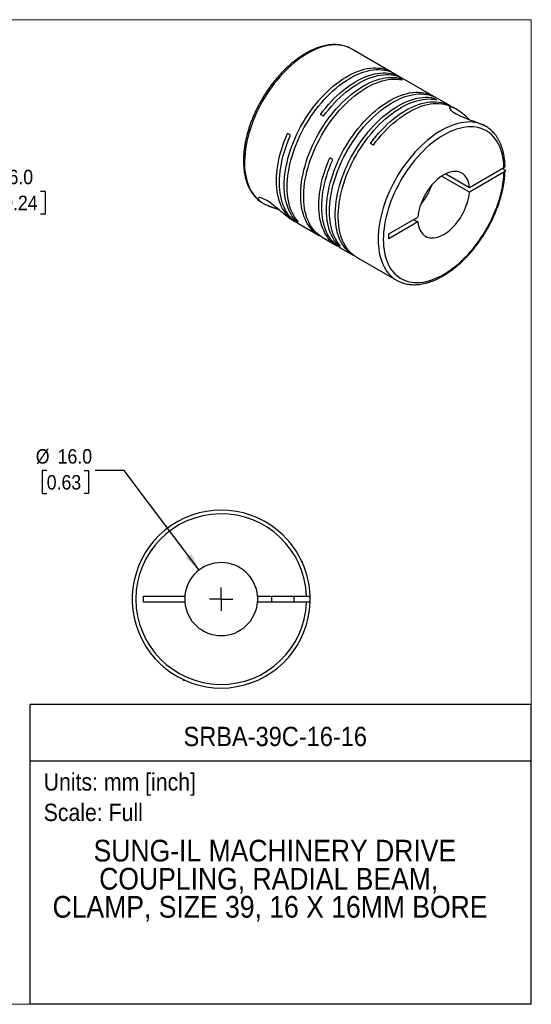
# Model space of a CAD drawing. Header units: millimetres. Extents: x 0 to 279, y 0 to 216.
# Tile 2 of 2: x 167 to 279, y 0 to 216. Entities that reach past the tile are written whole.
import ezdxf
from ezdxf.enums import TextEntityAlignment as Align

# ---------------------------------------------------------------- set-up
doc = ezdxf.new("R2010")
doc.units = ezdxf.units.MM
doc.linetypes.add('SLD-Solid', pattern=[0])
doc.layers.add('SLD-0', color=7, linetype='SLD-Solid', lineweight=25)
doc.layers.add('TEXT', color=140, linetype='SLD-Solid', lineweight=25)
doc.styles.add('SLDTEXTSTYLE0', font='GOTHIC.TTF', dxfattribs={"width": 0.913})
doc.dimstyles.new('SLDDIMSTYLE0', dxfattribs={"dimtxt": 3.175, "dimasz": 3.81, "dimexe": 0, "dimexo": 0.0625, "dimgap": 0.79375, "dimtad": 0, "dimtih": 1, "dimtoh": 1, "dimdec": 1, "dimrnd": 1e-09, "dimzin": 4, "dimdsep": 46, "dimtxsty": 'SLDTEXTSTYLE0', "dimsah": 1, "dimcen": 0, "dimadec": 0, "dimazin": 1, "dimtfac": 1, "dimtdec": 1, "dimtofl": 0, "dimtmove": 0, "dimatfit": 3, "dimfxl": 0, "dimfrac": 2, "dimtolj": 1, "dimtzin": 12, "dimarcsym": 0})
doc.dimstyles.new('SLDDIMSTYLE2', dxfattribs={"dimtxt": 3.175, "dimasz": 3.81, "dimexe": 0, "dimexo": 0.0625, "dimgap": 0.79375, "dimtad": 0, "dimtih": 1, "dimtoh": 1, "dimdec": 1, "dimrnd": 1e-09, "dimzin": 4, "dimdsep": 46, "dimtxsty": 'SLDTEXTSTYLE0', "dimsah": 1, "dimcen": 0.09, "dimadec": 0, "dimazin": 1, "dimtfac": 1, "dimtdec": 1, "dimtmove": 0, "dimatfit": 0, "dimfxl": 0, "dimfrac": 2, "dimtolj": 1, "dimtzin": 12, "dimarcsym": 0})

# ---------------------------------------------------------------- blocks, each defined once
blk = doc.blocks.new('SW_NOTE_0')
at = {"layer": 'TEXT', "color": 0, "insert": (0, 4.87), "char_height": 3.81, "attachment_point": 1, "style": 'SLDTEXTSTYLE0'}
blk.add_mtext('Scale: Full', dxfattribs=at)
blk = doc.blocks.new('SW_NOTE_0_1')
at = {"layer": 'TEXT', "color": 0, "insert": (0, 4.87), "char_height": 3.81, "attachment_point": 1, "style": 'SLDTEXTSTYLE0'}
blk.add_mtext('Units: mm [inch]', dxfattribs=at)
blk = doc.blocks.new('Block1')
at = {"layer": 'TEXT'}
for p, q in [((279.4, 65.76), (169.64, 65.76)), ((169.64, 0), (169.64, 65.76)), ((279.4, 0), (279.4, 65.76)), ((169.64, 53.4), (279.4, 53.4)), ((279.4, 0), (169.64, 0))]:
    blk.add_line(p, q, dxfattribs=at)
at = {"layer": 'TEXT', "color": 140}
for name, p in [('SW_NOTE_0_1', (172.59, 45.81)), ('SW_NOTE_0', (172.59, 39.13))]:
    blk.add_blockref(name, p, dxfattribs=at)
at = {"layer": 'TEXT', "color": 140, "style": 'SLDTEXTSTYLE0', "width": 0.913}
for tag, height, p in [('AUTOATTR0', 4.23, (203.22, 55.35)), ('AUTOATTR1_0', 4.76, (183.51, 29.89)), ('AUTOATTR1_1', 4.76, (184.74, 23.73)), ('AUTOATTR1_2', 4.76, (174.53, 17.57))]:
    blk.add_attdef(tag, text='', height=height, dxfattribs=at).set_placement(p, align=Align.BOTTOM_LEFT)
blk = doc.blocks.new('Block2')
at = {"color": 7, "linetype": 'SLD-Solid', "lineweight": 18}
for p, q in [((279.4, 215.9), (0, 215.9)), ((279.4, 0), (279.4, 215.9)), ((279.4, 0), (0, 0))]:
    blk.add_line(p, q, dxfattribs=at)
blk = doc.blocks.new('_D_5')
at = {"layer": 'SLD-0'}
for p, q in [((173.25, 117.03), (172.28, 117.03)), ((172.28, 117.03), (172.28, 111.99)), ((181.46, 117.03), (182.43, 117.03)), ((182.43, 117.03), (182.43, 111.99)), ((190.2, 117.03), (183.85, 117.03)), ((206.65, 95.23), (190.2, 117.03)), ((172.28, 111.99), (173.25, 111.99)), ((182.43, 111.99), (181.46, 111.99))]:
    blk.add_line(p, q, dxfattribs=at)
blk.add_solid([(206.65, 95.23), (204.97, 98.73), (203.75, 97.82)], dxfattribs=at)
at = {"layer": 'SLD-0', "char_height": 3.175, "attachment_point": 1, "style": 'SLDTEXTSTYLE0'}
for s, insert in [('%%c', (170.85, 121.74)), ('16.0', (175.64, 121.74)), ('0.63', (173.25, 116.05))]:
    blk.add_mtext(s, dxfattribs=dict(at, insert=insert))
blk = doc.blocks.new('SW_CENTERMARKSYMBOL_2')
at = {"layer": 'SLD-0', "color": 0}
for q in [(0, 2.54), (-2.54, 0), (0, -2.54), (2.54, 0)]:
    blk.add_line((0, 0), q, dxfattribs=at)
blk = doc.blocks.new('_D_7')
at = {"layer": 'SLD-0'}
for p, q in [((152.31, 193.02), (152.31, 200.64)), ((142.76, 193.02), (155.48, 193.02)), ((138.26, 187.03), (155.48, 187.03)), ((152.31, 178.32), (152.31, 187.03)), ((158.66, 178.32), (152.31, 178.32)), ((163.7, 178.3), (162.73, 178.3)), ((162.73, 178.3), (162.73, 173.26)), ((171.91, 178.3), (172.88, 178.3)), ((172.88, 178.3), (172.88, 173.26)), ((162.73, 173.26), (163.7, 173.26)), ((172.88, 173.26), (171.91, 173.26))]:
    blk.add_line(p, q, dxfattribs=at)
for points in [[(152.31, 193.02), (153.07, 196.83), (151.55, 196.83)], [(152.31, 187.03), (151.55, 183.22), (153.07, 183.22)]]:
    blk.add_solid(points, dxfattribs=at)
at = {"layer": 'SLD-0', "char_height": 3.175, "attachment_point": 1, "style": 'SLDTEXTSTYLE0'}
for s, insert in [('6.0', (164.87, 183)), ('0.24', (163.7, 177.31))]:
    blk.add_mtext(s, dxfattribs=dict(at, insert=insert))

msp = doc.modelspace()

# ---------------------------------------------------------------- linework, layer by layer
for p, q in [((248.81, 204.43), (240.12, 209.45)), ((250.72, 203.33), (249.46, 204.06)), ((251.1, 202.72), (250.45, 203.1)), ((250.45, 202.83), (250.45, 203.1)), ((258.08, 199.08), (251.37, 202.95)), ((258.67, 198.36), (258.01, 198.73)), ((258.01, 198.46), (258.01, 198.73)), ((261.68, 197), (258.73, 198.71)), ((263.03, 196.22), (262.33, 196.63)), ((233.85, 194.72), (233.2, 195.1)), ((269.38, 192.56), (269.19, 192.67)), ((269.39, 192.55), (269.38, 192.56)), ((226.63, 190.56), (225.98, 190.93)), ((244.81, 188.4), (244.16, 188.77)), ((235.9, 185.21), (235.25, 185.59)), ((265.85, 178.06), (259.75, 181.58)), ((260.67, 182.11), (265.85, 179.12)), ((265.85, 179.12), (273.42, 183.5)), ((273.42, 182.44), (265.85, 178.06)), ((273.42, 183.09), (273.07, 183.29)), ((220.4, 175.81), (220.55, 175.72)), ((220.42, 175.8), (220.62, 175.68)), ((226.97, 172.01), (227.62, 171.64)), ((227.68, 171.99), (227.91, 172.12)), ((228.33, 171.61), (227.68, 171.99)), ((228.27, 171.26), (232.92, 168.57)), ((248.19, 168.93), (254.57, 172.61)), ((254.57, 171.55), (248.19, 167.87)), ((253.65, 172.08), (254.57, 171.55)), ((248.19, 167.87), (248.19, 168.93)), ((233.57, 168.2), (236.88, 166.29)), ((236.94, 166.64), (237.17, 166.78)), ((237.59, 166.27), (236.94, 166.64)), ((237.53, 165.91), (240.49, 164.21)), ((241.14, 163.83), (249.89, 158.78)), ((249.89, 158.78), (249.96, 158.74)), ((229.27, 97.05), (229.07, 97.25)), ((229.16, 97.05), (229.27, 97.05)), ((229.27, 96.81), (229.27, 97.05)), ((194.47, 89.5), (203.5, 89.5)), ((194.47, 88.2), (194.47, 89.5)), ((219.44, 89.5), (230.16, 89.5)), ((222.47, 89.5), (222.47, 88.2)), ((227.47, 88.2), (227.47, 89.5)), ((203.5, 88.2), (194.47, 88.2)), ((230.16, 88.2), (219.44, 88.2)), ((203.07, 71.25), (203.27, 71.05)), ((203.27, 71.16), (203.27, 71.05)), ((203.27, 71.05), (203.51, 71.05))]:
    msp.add_line(p, q)
at = {"flags": 128}
for points in [[(240.12, 209.45), (240.09, 209.47), (239.59, 209.73), (239.07, 209.94), (238.53, 210.11), (237.97, 210.24), (237.4, 210.32), (236.8, 210.36), (236.19, 210.36), (235.56, 210.31), (234.92, 210.22), (234.28, 210.09), (233.62, 209.92), (232.95, 209.7), (232.28, 209.44), (231.6, 209.14), (230.92, 208.79), (230.24, 208.41), (229.55, 207.99), (228.87, 207.53), (228.2, 207.04), (227.53, 206.51), (226.86, 205.94), (226.21, 205.34), (225.56, 204.72), (224.93, 204.06), (224.31, 203.37), (223.7, 202.66), (223.11, 201.92), (222.54, 201.16), (221.99, 200.38), (221.46, 199.58), (220.95, 198.76), (220.46, 197.93), (220, 197.08), (219.56, 196.22), (219.15, 195.36), (218.77, 194.48), (218.41, 193.6), (218.09, 192.72), (217.79, 191.84), (217.53, 190.96), (217.3, 190.09), (217.09, 189.22), (216.93, 188.36), (216.79, 187.51), (216.69, 186.67), (216.62, 185.85), (216.58, 185.04), (216.58, 184.25), (216.61, 183.48), (216.68, 182.74), (216.78, 182.01), (216.91, 181.32), (217.08, 180.65), (217.28, 180.01), (217.51, 179.4), (217.77, 178.82), (218.06, 178.28), (218.38, 177.77), (218.73, 177.3), (219.11, 176.87), (219.52, 176.47), (219.96, 176.11), (220.42, 175.8)], [(227.68, 171.99), (227.31, 172.44), (226.96, 172.93), (226.65, 173.45), (226.36, 174.01), (226.11, 174.61), (225.89, 175.23), (225.7, 175.89), (225.55, 176.58), (225.43, 177.29), (225.35, 178.03), (225.29, 178.79), (225.28, 179.57), (225.29, 180.38), (225.34, 181.2), (225.43, 182.04), (225.55, 182.89), (225.7, 183.75), (225.89, 184.62), (226.1, 185.5), (226.36, 186.39), (226.64, 187.27), (226.95, 188.16), (227.3, 189.05), (227.67, 189.93), (228.07, 190.81), (228.5, 191.67), (228.95, 192.53), (229.43, 193.38), (229.94, 194.21), (230.46, 195.03), (231.01, 195.82), (231.58, 196.6), (232.17, 197.35), (232.77, 198.08), (233.39, 198.78), (234.02, 199.46), (234.67, 200.1), (235.33, 200.71), (235.99, 201.3), (236.67, 201.84), (237.35, 202.35), (238.03, 202.83), (238.72, 203.26), (239.41, 203.66), (240.1, 204.02), (240.78, 204.33), (241.46, 204.61), (242.13, 204.84), (242.8, 205.03), (243.46, 205.17), (244.1, 205.27), (244.74, 205.33), (245.36, 205.34), (245.96, 205.31), (246.55, 205.24), (247.12, 205.12), (247.66, 204.95), (248.19, 204.75), (248.7, 204.5), (249.13, 204.23)], [(228.33, 171.61), (227.96, 172.07), (227.61, 172.55), (227.3, 173.08), (227.01, 173.64), (226.76, 174.23), (226.54, 174.86), (226.36, 175.52), (226.2, 176.2), (226.08, 176.91), (226, 177.65), (225.94, 178.41), (225.93, 179.2), (225.94, 180), (225.99, 180.82), (226.08, 181.66), (226.2, 182.51), (226.35, 183.37), (226.54, 184.25), (226.76, 185.13), (227.01, 186.01), (227.29, 186.9), (227.6, 187.78), (227.95, 188.67), (228.32, 189.55), (228.72, 190.43), (229.15, 191.3), (229.6, 192.16), (230.08, 193), (230.59, 193.83), (231.11, 194.65), (231.66, 195.45), (232.23, 196.22), (232.82, 196.97), (233.42, 197.7), (234.04, 198.41), (234.68, 199.08), (235.32, 199.73), (235.98, 200.34), (236.65, 200.92), (237.32, 201.47), (238, 201.98), (238.68, 202.45), (239.37, 202.89), (240.06, 203.28), (240.75, 203.64), (241.43, 203.96), (242.11, 204.23), (242.78, 204.46), (243.45, 204.65), (244.11, 204.8), (244.75, 204.9), (245.39, 204.96), (246.01, 204.97), (246.61, 204.94), (247.2, 204.86), (247.77, 204.74), (248.32, 204.58), (248.84, 204.37), (249.35, 204.12), (249.46, 204.06)], [(233.25, 168.4), (232.8, 168.64), (232.34, 168.96), (231.89, 169.31), (231.48, 169.7), (231.09, 170.13), (230.73, 170.61), (230.4, 171.11), (230.1, 171.66), (229.84, 172.23), (229.6, 172.84), (229.4, 173.49), (229.23, 174.16), (229.09, 174.86), (228.99, 175.58), (228.92, 176.33), (228.89, 177.11), (228.89, 177.9), (228.92, 178.72), (228.99, 179.54), (229.09, 180.39), (229.23, 181.25), (229.4, 182.11), (229.6, 182.99), (229.84, 183.87), (230.1, 184.76), (230.4, 185.65), (230.73, 186.53), (231.09, 187.42), (231.48, 188.3), (231.89, 189.17), (232.34, 190.04), (232.8, 190.89), (233.3, 191.73), (233.81, 192.55), (234.35, 193.35), (234.91, 194.14), (235.49, 194.91), (236.08, 195.65), (236.69, 196.36), (237.32, 197.05), (237.96, 197.71), (238.61, 198.34), (239.28, 198.94), (239.95, 199.5), (240.62, 200.03), (241.31, 200.52), (241.99, 200.97), (242.68, 201.39), (243.37, 201.77), (244.05, 202.1), (244.74, 202.4), (245.41, 202.65), (246.08, 202.86), (246.75, 203.03), (247.4, 203.15), (248.04, 203.23), (248.66, 203.26), (249.28, 203.25), (249.87, 203.2), (250.45, 203.1)], [(233.2, 195.1), (233.77, 195.86), (234.37, 196.61), (234.98, 197.32), (235.61, 198.01), (236.25, 198.67), (236.9, 199.3), (237.56, 199.9), (238.23, 200.46), (238.91, 200.99), (239.59, 201.49), (240.28, 201.94), (240.96, 202.36), (241.65, 202.74), (242.34, 203.07), (243.02, 203.37), (243.7, 203.62), (244.37, 203.83), (245.03, 204), (245.68, 204.13), (246.32, 204.21), (246.95, 204.24), (247.56, 204.23), (248.16, 204.18), (248.74, 204.08), (249.29, 203.94), (249.83, 203.76), (250.35, 203.53), (250.84, 203.26), (251.04, 203.13)], [(233.85, 194.72), (234.42, 195.49), (235.02, 196.23), (235.63, 196.95), (236.26, 197.64), (236.9, 198.3), (237.55, 198.93), (238.21, 199.52), (238.88, 200.09), (239.56, 200.62), (240.24, 201.11), (240.93, 201.57), (241.61, 201.98), (242.3, 202.36), (242.99, 202.7), (243.67, 202.99), (244.35, 203.25), (245.02, 203.46), (245.68, 203.63), (246.33, 203.75), (246.97, 203.83), (247.6, 203.87), (248.21, 203.86), (248.81, 203.8), (249.39, 203.71), (249.95, 203.57), (250.48, 203.38), (251, 203.15), (251.37, 202.95)], [(233.57, 168.2), (233.45, 168.27), (232.99, 168.58), (232.54, 168.93), (232.13, 169.33), (231.74, 169.76), (231.38, 170.23), (231.05, 170.74), (230.75, 171.28), (230.49, 171.86), (230.25, 172.47), (230.05, 173.11), (229.88, 173.78), (229.74, 174.48), (229.64, 175.21), (229.57, 175.96), (229.54, 176.73), (229.54, 177.53), (229.57, 178.34), (229.64, 179.17), (229.74, 180.01), (229.88, 180.87), (230.05, 181.74), (230.25, 182.61), (230.49, 183.5), (230.75, 184.38), (231.05, 185.27), (231.38, 186.16), (231.74, 187.04), (232.13, 187.92), (232.54, 188.8), (232.99, 189.66), (233.45, 190.51), (233.95, 191.35), (234.46, 192.17), (235, 192.98), (235.56, 193.77), (236.14, 194.53), (236.73, 195.27), (237.34, 195.99), (237.97, 196.67), (238.61, 197.33), (239.26, 197.96), (239.93, 198.56), (240.6, 199.12), (241.27, 199.65), (241.96, 200.14), (242.64, 200.6), (243.33, 201.01), (244.02, 201.39), (244.7, 201.73), (245.39, 202.02), (246.06, 202.27), (246.73, 202.48), (247.4, 202.65), (248.05, 202.77), (248.69, 202.85), (249.31, 202.89), (249.93, 202.88), (250.52, 202.82), (251.1, 202.72)], [(236.94, 166.64), (236.57, 167.09), (236.22, 167.58), (235.91, 168.11), (235.63, 168.67), (235.37, 169.26), (235.15, 169.89), (234.97, 170.54), (234.81, 171.23), (234.69, 171.94), (234.61, 172.68), (234.56, 173.44), (234.54, 174.23), (234.56, 175.03), (234.61, 175.85), (234.69, 176.69), (234.81, 177.54), (234.96, 178.4), (235.15, 179.27), (235.37, 180.15), (235.62, 181.04), (235.9, 181.92), (236.21, 182.81), (236.56, 183.7), (236.93, 184.58), (237.33, 185.46), (237.76, 186.33), (238.22, 187.19), (238.7, 188.03), (239.2, 188.86), (239.73, 189.68), (240.28, 190.47), (240.84, 191.25), (241.43, 192), (242.03, 192.73), (242.65, 193.43), (243.29, 194.11), (243.93, 194.75), (244.59, 195.37), (245.26, 195.95), (245.93, 196.49), (246.61, 197.01), (247.3, 197.48), (247.98, 197.92), (248.67, 198.31), (249.36, 198.67), (250.04, 198.99), (250.72, 199.26), (251.4, 199.49), (252.06, 199.68), (252.72, 199.83), (253.37, 199.93), (254, 199.98), (254.62, 200), (255.22, 199.97), (255.81, 199.89), (256.38, 199.77), (256.93, 199.61), (257.45, 199.4), (257.96, 199.15), (258.4, 198.89)], [(237.59, 166.27), (237.22, 166.72), (236.87, 167.21), (236.56, 167.73), (236.28, 168.29), (236.02, 168.89), (235.81, 169.51), (235.62, 170.17), (235.46, 170.85), (235.35, 171.57), (235.26, 172.3), (235.21, 173.07), (235.19, 173.85), (235.21, 174.65), (235.26, 175.48), (235.34, 176.31), (235.46, 177.16), (235.61, 178.03), (235.8, 178.9), (236.02, 179.78), (236.27, 180.66), (236.55, 181.55), (236.87, 182.44), (237.21, 183.32), (237.58, 184.21), (237.98, 185.08), (238.41, 185.95), (238.87, 186.81), (239.35, 187.66), (239.85, 188.49), (240.38, 189.3), (240.93, 190.1), (241.49, 190.87), (242.08, 191.63), (242.68, 192.36), (243.3, 193.06), (243.94, 193.73), (244.58, 194.38), (245.24, 194.99), (245.91, 195.57), (246.58, 196.12), (247.26, 196.63), (247.95, 197.1), (248.63, 197.54), (249.32, 197.94), (250.01, 198.29), (250.69, 198.61), (251.37, 198.88), (252.05, 199.12), (252.71, 199.3), (253.37, 199.45), (254.02, 199.55), (254.65, 199.61), (255.27, 199.62), (255.88, 199.59), (256.46, 199.51), (257.03, 199.4), (257.58, 199.23), (258.11, 199.03), (258.61, 198.78), (258.73, 198.71)], [(240.82, 164.03), (240.37, 164.28), (239.9, 164.59), (239.46, 164.94), (239.04, 165.33), (238.66, 165.77), (238.3, 166.24), (237.97, 166.74), (237.67, 167.29), (237.4, 167.87), (237.17, 168.48), (236.96, 169.12), (236.79, 169.79), (236.66, 170.49), (236.56, 171.22), (236.49, 171.97), (236.45, 172.74), (236.45, 173.53), (236.49, 174.35), (236.56, 175.18), (236.66, 176.02), (236.79, 176.88), (236.96, 177.75), (237.17, 178.62), (237.4, 179.5), (237.67, 180.39), (237.97, 181.28), (238.3, 182.17), (238.66, 183.05), (239.04, 183.93), (239.46, 184.8), (239.9, 185.67), (240.37, 186.52), (240.86, 187.36), (241.38, 188.18), (241.92, 188.99), (242.47, 189.77), (243.05, 190.54), (243.65, 191.28), (244.26, 191.99), (244.89, 192.68), (245.53, 193.34), (246.18, 193.97), (246.84, 194.57), (247.51, 195.13), (248.19, 195.66), (248.87, 196.15), (249.56, 196.61), (250.25, 197.02), (250.93, 197.4), (251.62, 197.74), (252.3, 198.03), (252.98, 198.28), (253.65, 198.49), (254.31, 198.66), (254.96, 198.78), (255.6, 198.86), (256.23, 198.89), (256.84, 198.88), (257.44, 198.83), (258.01, 198.73)], [(241.14, 163.83), (241.02, 163.9), (240.55, 164.21), (240.11, 164.57), (239.69, 164.96), (239.31, 165.39), (238.95, 165.86), (238.62, 166.37), (238.32, 166.91), (238.05, 167.49), (237.82, 168.1), (237.61, 168.74), (237.44, 169.41), (237.31, 170.11), (237.21, 170.84), (237.14, 171.59), (237.1, 172.36), (237.1, 173.16), (237.14, 173.97), (237.21, 174.8), (237.31, 175.65), (237.44, 176.5), (237.61, 177.37), (237.82, 178.25), (238.05, 179.13), (238.32, 180.02), (238.62, 180.9), (238.95, 181.79), (239.31, 182.68), (239.69, 183.56), (240.11, 184.43), (240.55, 185.29), (241.02, 186.14), (241.51, 186.98), (242.03, 187.81), (242.57, 188.61), (243.12, 189.4), (243.7, 190.16), (244.3, 190.9), (244.91, 191.62), (245.54, 192.31), (246.18, 192.97), (246.83, 193.59), (247.49, 194.19), (248.16, 194.76), (248.84, 195.28), (249.52, 195.78), (250.21, 196.23), (250.9, 196.65), (251.58, 197.02), (252.27, 197.36), (252.95, 197.65), (253.63, 197.91), (254.3, 198.12), (254.96, 198.28), (255.61, 198.41), (256.25, 198.48), (256.88, 198.52), (257.49, 198.51), (258.09, 198.45), (258.67, 198.36)], [(244.16, 188.77), (244.73, 189.54), (245.33, 190.28), (245.94, 190.99), (246.57, 191.68), (247.21, 192.34), (247.86, 192.97), (248.52, 193.57), (249.19, 194.14), (249.87, 194.67), (250.55, 195.16), (251.24, 195.61), (251.92, 196.03), (252.61, 196.41), (253.3, 196.75), (253.98, 197.04), (254.66, 197.3), (255.33, 197.51), (255.99, 197.67), (256.64, 197.8), (257.28, 197.88), (257.91, 197.91), (258.52, 197.91), (259.12, 197.85), (259.7, 197.76), (260.25, 197.61), (260.79, 197.43), (261.31, 197.2), (261.8, 196.93), (262, 196.81)], [(244.81, 188.4), (245.38, 189.16), (245.98, 189.9), (246.59, 190.62), (247.22, 191.31), (247.86, 191.97), (248.51, 192.6), (249.17, 193.2), (249.84, 193.76), (250.52, 194.29), (251.2, 194.78), (251.89, 195.24), (252.57, 195.66), (253.26, 196.03), (253.95, 196.37), (254.63, 196.67), (255.31, 196.92), (255.98, 197.13), (256.64, 197.3), (257.29, 197.42), (257.93, 197.5), (258.56, 197.54), (259.17, 197.53), (259.77, 197.48), (260.35, 197.38), (260.91, 197.24), (261.44, 197.05), (261.96, 196.83), (262.33, 196.63)], [(265.88, 193.97), (265.81, 194.04), (265.66, 194.18), (265.36, 194.46), (265.03, 194.75), (264.77, 194.97), (264.56, 195.15), (264.31, 195.34), (264.07, 195.52), (263.85, 195.69), (263.57, 195.88), (263.31, 196.05), (263.07, 196.2), (262.85, 196.33), (262.65, 196.43), (262.37, 196.55), (262.13, 196.64), (261.93, 196.69), (261.77, 196.7), (261.63, 196.68), (261.54, 196.63), (261.51, 196.54), (261.53, 196.42), (261.61, 196.27), (261.75, 196.09), (261.96, 195.9), (262.22, 195.69), (262.55, 195.46), (262.94, 195.24), (263.37, 195.01), (263.84, 194.79), (264.33, 194.57), (264.84, 194.36), (265.36, 194.16), (265.88, 193.97), (266.39, 193.79), (266.86, 193.62), (267.32, 193.45), (267.77, 193.29), (268.29, 193.08), (268.76, 192.88), (269.19, 192.67), (269.19, 192.67)], [(269.19, 192.67), (268.68, 192.91), (268.16, 193.1), (267.61, 193.26), (267.04, 193.37), (266.46, 193.44), (265.86, 193.47), (265.24, 193.45), (264.61, 193.39), (263.97, 193.28), (263.32, 193.13), (262.65, 192.94), (261.99, 192.71), (261.31, 192.43), (260.63, 192.12), (259.95, 191.76), (259.27, 191.37), (258.59, 190.93), (257.91, 190.46), (257.23, 189.95), (256.56, 189.41), (255.9, 188.83), (255.25, 188.22), (254.61, 187.59), (253.98, 186.92), (253.37, 186.22), (252.77, 185.5), (252.18, 184.75), (251.62, 183.98), (251.07, 183.2), (250.55, 182.39), (250.05, 181.56), (249.57, 180.73), (249.12, 179.88), (248.69, 179.01), (248.29, 178.15), (247.91, 177.27), (247.57, 176.39), (247.25, 175.51), (246.97, 174.63), (246.72, 173.75), (246.5, 172.88), (246.31, 172.01), (246.15, 171.16), (246.02, 170.31), (245.93, 169.48), (245.88, 168.66), (245.85, 167.86), (245.86, 167.08), (245.91, 166.31), (245.99, 165.58), (246.1, 164.86), (246.24, 164.18), (246.42, 163.52), (246.63, 162.89), (246.87, 162.29), (247.14, 161.73), (247.45, 161.2), (247.78, 160.7), (248.14, 160.24), (248.53, 159.82), (248.95, 159.44), (249.39, 159.1), (249.86, 158.8), (249.89, 158.78)], [(273.42, 183.5), (273.38, 184.25), (273.31, 184.98), (273.2, 185.69), (273.06, 186.36), (272.88, 187.01), (272.67, 187.63), (272.43, 188.22), (272.16, 188.77), (271.85, 189.29), (271.52, 189.77), (271.16, 190.22), (270.77, 190.63), (270.35, 190.99), (269.9, 191.32), (269.43, 191.6), (268.94, 191.85), (268.42, 192.05), (267.88, 192.2), (267.32, 192.32), (266.75, 192.39), (266.15, 192.41), (265.54, 192.39), (264.92, 192.33), (264.29, 192.22), (263.64, 192.07), (262.99, 191.87), (262.32, 191.63), (261.66, 191.35), (260.99, 191.03), (260.31, 190.67), (259.64, 190.27), (258.97, 189.83), (258.3, 189.35), (257.64, 188.83), (256.98, 188.28), (256.33, 187.7), (255.69, 187.08), (255.07, 186.44), (254.45, 185.76), (253.85, 185.06), (253.27, 184.34), (252.71, 183.58), (252.16, 182.81), (251.64, 182.02), (251.14, 181.21), (250.66, 180.39), (250.21, 179.55), (249.78, 178.71), (249.38, 177.85), (249.01, 176.99), (248.66, 176.12), (248.35, 175.25), (248.07, 174.38), (247.82, 173.51), (247.6, 172.65), (247.41, 171.8), (247.26, 170.95), (247.14, 170.12), (247.05, 169.3), (247, 168.49), (246.98, 167.71), (247, 166.94), (247.05, 166.19), (247.14, 165.47), (247.26, 164.77), (247.41, 164.11), (247.6, 163.47), (247.82, 162.86), (248.07, 162.28), (248.35, 161.74), (248.66, 161.23), (249.01, 160.76), (249.38, 160.33), (249.78, 159.93), (250.21, 159.58), (250.66, 159.26), (251.14, 158.99), (251.64, 158.76), (252.16, 158.58), (252.71, 158.43), (253.27, 158.33), (253.85, 158.28), (254.45, 158.27), (255.07, 158.3), (255.69, 158.38), (256.33, 158.5), (256.98, 158.67), (257.64, 158.88), (258.3, 159.13), (258.97, 159.42), (259.64, 159.76), (260.31, 160.13), (260.99, 160.55), (261.66, 161), (262.32, 161.49), (262.99, 162.02), (263.64, 162.58), (264.29, 163.17), (264.92, 163.8), (265.54, 164.45), (266.15, 165.13), (266.75, 165.84), (267.32, 166.58), (267.88, 167.34), (268.42, 168.11), (268.94, 168.91), (269.43, 169.72), (269.9, 170.55), (270.35, 171.39), (270.77, 172.24), (271.16, 173.1), (271.52, 173.97), (271.85, 174.83), (272.16, 175.7), (272.43, 176.57), (272.67, 177.44), (272.88, 178.3), (273.06, 179.15), (273.2, 179.99), (273.31, 180.82), (273.38, 181.64), (273.42, 182.44)], [(227.95, 171.46), (227.68, 171.6), (227.21, 171.89), (226.76, 172.23), (226.33, 172.61), (225.94, 173.02), (225.57, 173.48), (225.23, 173.97), (224.92, 174.49), (224.64, 175.06), (224.39, 175.65), (224.17, 176.28), (223.99, 176.93), (223.84, 177.62), (223.73, 178.33), (223.64, 179.07), (223.59, 179.83), (223.58, 180.61), (223.6, 181.41), (223.65, 182.23), (223.74, 183.07), (223.86, 183.92), (224.01, 184.78), (224.2, 185.65), (224.42, 186.52), (224.67, 187.4), (224.95, 188.29), (225.27, 189.17), (225.61, 190.05), (225.98, 190.93)], [(228.27, 171.26), (227.91, 171.49), (227.45, 171.82), (227.02, 172.19), (226.62, 172.61), (226.25, 173.06), (225.91, 173.55), (225.59, 174.07), (225.31, 174.63), (225.06, 175.23), (224.84, 175.86), (224.65, 176.51), (224.5, 177.2), (224.38, 177.91), (224.3, 178.65), (224.25, 179.41), (224.23, 180.2), (224.25, 181), (224.3, 181.83), (224.38, 182.66), (224.5, 183.51), (224.66, 184.38), (224.85, 185.25), (225.06, 186.13), (225.32, 187.01), (225.6, 187.9), (225.91, 188.79), (226.26, 189.68), (226.63, 190.56)], [(237.21, 166.11), (237, 166.22), (236.52, 166.51), (236.06, 166.85), (235.64, 167.22), (235.23, 167.63), (234.86, 168.09), (234.52, 168.58), (234.2, 169.1), (233.92, 169.66), (233.67, 170.26), (233.45, 170.88), (233.27, 171.54), (233.11, 172.23), (232.99, 172.94), (232.91, 173.68), (232.86, 174.44), (232.84, 175.23), (232.86, 176.03), (232.91, 176.85), (233, 177.69), (233.12, 178.54), (233.27, 179.41), (233.46, 180.28), (233.68, 181.16), (233.93, 182.04), (234.21, 182.93), (234.53, 183.82), (234.87, 184.7), (235.25, 185.59)], [(237.53, 165.91), (237.17, 166.14), (236.71, 166.47), (236.29, 166.84), (235.89, 167.26), (235.51, 167.71), (235.17, 168.2), (234.85, 168.73), (234.57, 169.29), (234.32, 169.88), (234.1, 170.51), (233.92, 171.17), (233.76, 171.85), (233.65, 172.57), (233.56, 173.3), (233.51, 174.07), (233.49, 174.85), (233.51, 175.66), (233.56, 176.48), (233.65, 177.32), (233.77, 178.17), (233.92, 179.03), (234.11, 179.9), (234.33, 180.78), (234.58, 181.67), (234.86, 182.55), (235.18, 183.44), (235.52, 184.33), (235.9, 185.21)], [(265.85, 179.12), (265.79, 179.6), (265.7, 180.05), (265.58, 180.48), (265.43, 180.87), (265.24, 181.22), (265.02, 181.54), (264.78, 181.83), (264.5, 182.07), (264.2, 182.27), (263.88, 182.43), (263.53, 182.54), (263.16, 182.62), (262.77, 182.64), (262.37, 182.62), (261.95, 182.56), (261.53, 182.45), (261.09, 182.3), (260.65, 182.11), (260.21, 181.87), (259.76, 181.6), (259.32, 181.28), (258.89, 180.93), (258.46, 180.55), (258.05, 180.13), (257.64, 179.68), (257.26, 179.21), (256.89, 178.71), (256.54, 178.19), (256.21, 177.66), (255.91, 177.11), (255.64, 176.55), (255.39, 175.98), (255.17, 175.41), (254.99, 174.84), (254.83, 174.27), (254.71, 173.71), (254.62, 173.15), (254.57, 172.61)], [(254.57, 171.55), (254.62, 171.08), (254.71, 170.62), (254.83, 170.2), (254.99, 169.81), (255.17, 169.45), (255.39, 169.13), (255.64, 168.85), (255.91, 168.61), (256.21, 168.41), (256.54, 168.25), (256.89, 168.13), (257.26, 168.06), (257.64, 168.04), (258.05, 168.05), (258.46, 168.12), (258.89, 168.23), (259.32, 168.38), (259.76, 168.57), (260.21, 168.81), (260.65, 169.08), (261.09, 169.4), (261.53, 169.75), (261.95, 170.13), (262.37, 170.55), (262.77, 171), (263.16, 171.47), (263.53, 171.97), (263.88, 172.48), (264.2, 173.02), (264.5, 173.57), (264.78, 174.13), (265.02, 174.7), (265.24, 175.27), (265.43, 175.84), (265.58, 176.41), (265.7, 176.97), (265.79, 177.52), (265.85, 178.06)], [(226.97, 172.01), (226.81, 172.11), (226.61, 172.24), (226.3, 172.45), (225.98, 172.69), (225.66, 172.94), (225.33, 173.21), (224.95, 173.53), (224.56, 173.86), (224.16, 174.2), (223.75, 174.54), (223.32, 174.9), (222.89, 175.24), (222.45, 175.57), (222.02, 175.87), (221.6, 176.15), (221.2, 176.38), (220.83, 176.57), (220.5, 176.72), (220.2, 176.82), (219.96, 176.88), (219.76, 176.89), (219.62, 176.86), (219.54, 176.8), (219.52, 176.71), (219.53, 176.63), (219.57, 176.54), (219.63, 176.45), (219.81, 176.25), (220.07, 176.04), (220.42, 175.8), (220.42, 175.8)]]:
    msp.add_lwpolyline(points, dxfattribs=at)
for centre, radius, start, end in [((244.82, 184.22), 13.58, 319.6943, 340.3111), ((211.47, 88.85), 19.5, 46.1869, 358.0898), ((211.47, 88.85), 18.7, 1.992, 358.008), ((211.47, 88.85), 19.5, 1.9102, 46.1869), ((211.47, 88.85), 8, 4.6604, 175.3396), ((211.47, 88.85), 8, 175.3396, 184.6604), ((211.47, 88.85), 8, 355.3396, 4.6604), ((211.47, 88.85), 19.5, 358.0898, 1.9102), ((211.47, 88.85), 8, 184.6604, 355.3396)]:
    msp.add_arc(centre, radius, start, end)
for points, knots in [([(240.11, 209.45), (240.02, 209.51), (239.76, 209.65), (239.33, 209.85), (238.81, 210.05), (238.27, 210.2), (237.72, 210.32), (237.15, 210.4), (236.56, 210.44), (235.96, 210.44), (235.35, 210.4), (234.72, 210.31), (234.09, 210.19), (233.45, 210.03), (232.8, 209.83), (232.14, 209.59), (231.48, 209.31), (230.82, 209), (230.16, 208.64), (229.5, 208.25), (228.84, 207.83), (228.19, 207.37), (227.54, 206.88), (226.9, 206.36), (226.27, 205.81), (225.64, 205.23), (225.03, 204.62), (224.43, 203.99), (223.84, 203.33), (223.27, 202.64), (222.71, 201.94), (222.17, 201.21), (221.64, 200.47), (221.14, 199.71), (220.65, 198.93), (220.19, 198.14), (219.75, 197.34), (219.33, 196.52), (218.94, 195.7), (218.57, 194.87), (218.23, 194.04), (217.91, 193.2), (217.62, 192.36), (217.36, 191.52), (217.13, 190.69), (216.93, 189.85), (216.75, 189.03), (216.61, 188.21), (216.49, 187.4), (216.41, 186.6), (216.36, 185.81), (216.34, 185.03), (216.35, 184.28), (216.39, 183.54), (216.47, 182.82), (216.58, 182.12), (216.71, 181.44), (216.88, 180.79), (217.09, 180.16), (217.32, 179.56), (217.58, 178.99), (217.87, 178.45), (218.19, 177.95), (218.54, 177.48), (218.91, 177.04), (219.31, 176.64), (219.74, 176.27), (220.07, 176.01), (220.28, 175.89), (220.32, 175.86)], [0, 0, 0, 0, 0.008617, 0.02331, 0.038009, 0.052734, 0.067503, 0.082329, 0.097222, 0.112186, 0.127219, 0.142319, 0.157477, 0.172684, 0.18793, 0.203207, 0.218504, 0.233816, 0.249135, 0.264457, 0.279778, 0.295094, 0.310405, 0.325709, 0.341006, 0.356296, 0.371579, 0.386856, 0.402127, 0.417392, 0.432652, 0.447909, 0.463163, 0.478414, 0.493663, 0.508912, 0.524161, 0.539411, 0.554662, 0.569916, 0.585173, 0.600433, 0.615699, 0.63097, 0.646248, 0.661533, 0.676825, 0.692126, 0.707435, 0.722753, 0.738079, 0.753413, 0.768753, 0.784098, 0.799445, 0.814787, 0.83012, 0.845436, 0.860727, 0.875983, 0.891193, 0.906348, 0.921439, 0.936457, 0.951402, 0.966273, 0.981078, 0.99583, 1, 1, 1, 1]), ([(269.19, 192.67), (269.22, 192.65), (269.29, 192.61), (269.35, 192.58), (269.38, 192.56)], [0, 0, 0, 0, 0.493653, 1, 1, 1, 1]), ([(273.66, 183.83), (273.65, 183.96), (273.64, 184.34), (273.59, 184.96), (273.5, 185.67), (273.39, 186.36), (273.24, 187.03), (273.05, 187.67), (272.84, 188.29), (272.6, 188.88), (272.33, 189.44), (272.02, 189.96), (271.69, 190.46), (271.34, 190.92), (270.95, 191.34), (270.54, 191.73), (270.11, 192.08), (269.72, 192.36), (269.47, 192.5), (269.37, 192.56)], [0, 0, 0, 0, 0.033275, 0.096244, 0.159225, 0.222182, 0.285089, 0.347917, 0.410626, 0.473177, 0.535527, 0.597633, 0.659462, 0.720991, 0.782214, 0.843146, 0.903824, 0.964301, 1, 1, 1, 1]), ([(273.42, 183.5), (273.46, 183.53), (273.54, 183.58), (273.62, 183.67), (273.66, 183.76), (273.65, 183.81), (273.65, 183.83)], [0, 0, 0, 0, 0.291822, 0.570168, 0.83503, 1, 1, 1, 1]), ([(249.97, 158.74), (250.09, 158.67), (250.38, 158.51), (250.84, 158.31), (251.37, 158.13), (251.91, 157.98), (252.47, 157.88), (253.05, 157.81), (253.64, 157.79), (254.24, 157.8), (254.86, 157.86), (255.49, 157.95), (256.13, 158.09), (256.77, 158.26), (257.43, 158.47), (258.08, 158.73), (258.74, 159.02), (259.4, 159.35), (260.06, 159.71), (260.72, 160.11), (261.38, 160.54), (262.03, 161.01), (262.68, 161.51), (263.32, 162.04), (263.95, 162.61), (264.57, 163.2), (265.18, 163.81), (265.77, 164.46), (266.36, 165.12), (266.93, 165.81), (267.48, 166.52), (268.01, 167.26), (268.53, 168.01), (269.03, 168.77), (269.51, 169.55), (269.96, 170.35), (270.4, 171.16), (270.81, 171.97), (271.19, 172.8), (271.55, 173.63), (271.89, 174.46), (272.19, 175.3), (272.47, 176.14), (272.73, 176.98), (272.95, 177.81), (273.14, 178.65), (273.31, 179.47), (273.44, 180.29), (273.54, 181.1), (273.62, 181.88), (273.65, 182.43), (273.66, 182.72), (273.66, 182.76)], [0, 0, 0, 0, 0.0152204, 0.0350016, 0.0548001, 0.0746418, 0.094549, 0.1145383, 0.1346199, 0.1547971, 0.1750674, 0.1954233, 0.215854, 0.2363466, 0.256888, 0.2774659, 0.298069, 0.3186878, 0.3393148, 0.3599432, 0.3805681, 0.4011868, 0.4217974, 0.442399, 0.4629911, 0.4835736, 0.5041471, 0.5247119, 0.545269, 0.5658191, 0.5863632, 0.6069024, 0.6274376, 0.6479701, 0.6685009, 0.689031, 0.7095617, 0.7300936, 0.7506279, 0.7711657, 0.7917082, 0.8122564, 0.8328115, 0.8533745, 0.8739464, 0.8945281, 0.9151204, 0.935724, 0.9563392, 0.9769659, 0.9965131, 1, 1, 1, 1]), ([(273.42, 183.09), (273.44, 183.08), (273.49, 183.05), (273.54, 183.01), (273.59, 182.95), (273.62, 182.9), (273.65, 182.83), (273.66, 182.77), (273.65, 182.7), (273.63, 182.63), (273.58, 182.56), (273.51, 182.5), (273.45, 182.46), (273.42, 182.44)], [0, 0, 0, 0, 0.072652, 0.148954, 0.228907, 0.312511, 0.399768, 0.490677, 0.585239, 0.683452, 0.785317, 0.890833, 1, 1, 1, 1]), ([(220.42, 175.8), (220.48, 175.76), (220.62, 175.67), (220.86, 175.54), (221.12, 175.41), (221.41, 175.27), (221.66, 175.16), (221.84, 175.08), (221.94, 175.04), (222.05, 175), (222.16, 174.95), (222.29, 174.91), (222.41, 174.86), (222.53, 174.81), (222.68, 174.76), (222.83, 174.71), (223, 174.65), (223.2, 174.58), (223.48, 174.49), (223.75, 174.4), (223.95, 174.35), (224, 174.33)], [0, 0, 0, 0, 0.078339, 0.160672, 0.247028, 0.337429, 0.431897, 0.459671, 0.488517, 0.518436, 0.549426, 0.58149, 0.614626, 0.648835, 0.676833, 0.722183, 0.762057, 0.809643, 0.864941, 0.964481, 1, 1, 1, 1]), ([(229.47, 96.35), (229.47, 96.35), (229.47, 96.35), (229.43, 96.43), (229.39, 96.55), (229.35, 96.64), (229.31, 96.72), (229.28, 96.79), (229.27, 96.81)], [0, 0, 0, 0, 0.132878, 0.499099, 0.630606, 0.767865, 0.911476, 1, 1, 1, 1]), ([(230.16, 89.5), (230.19, 89.5), (230.25, 89.5), (230.33, 89.5), (230.42, 89.5), (230.49, 89.5), (230.57, 89.5), (230.63, 89.5), (230.69, 89.5), (230.75, 89.5), (230.8, 89.5), (230.84, 89.5), (230.87, 89.5), (230.9, 89.5), (230.92, 89.5), (230.94, 89.5), (230.95, 89.5), (230.96, 89.5), (230.96, 89.5), (230.96, 89.5)], [0, 0, 0, 0, 0.071069, 0.140606, 0.208613, 0.275089, 0.340035, 0.403449, 0.465332, 0.525685, 0.584507, 0.641799, 0.69756, 0.751791, 0.804492, 0.855663, 0.905304, 0.953416, 1, 1, 1, 1]), ([(230.96, 88.2), (230.96, 88.2), (230.96, 88.2), (230.94, 88.2), (230.91, 88.2), (230.87, 88.2), (230.81, 88.2), (230.73, 88.2), (230.64, 88.2), (230.54, 88.2), (230.42, 88.2), (230.29, 88.2), (230.2, 88.2), (230.16, 88.2)], [0, 0, 0, 0, 0.072652, 0.148954, 0.228907, 0.312511, 0.399768, 0.490677, 0.585239, 0.683452, 0.785317, 0.890833, 1, 1, 1, 1])]:
    msp.add_open_spline(points, degree=3, knots=knots)

# ---------------------------------------------------------------- block references
at = {"color": 7, "linetype": 'Continuous'}
msp.add_blockref('Block2', (0, 0), dxfattribs=at)
msp.add_blockref('Block1', (0, 0), dxfattribs=at).add_auto_attribs({'AUTOATTR0': 'SRBA-39C-16-16', 'AUTOATTR1_0': 'SUNG-IL MACHINERY DRIVE ', 'AUTOATTR1_1': 'COUPLING, RADIAL BEAM, ', 'AUTOATTR1_2': 'CLAMP, SIZE 39, 16 X 16MM BORE'})
at = {"layer": 'SLD-0'}
msp.add_blockref('SW_CENTERMARKSYMBOL_2', (211.47, 88.85), dxfattribs=at)

# ---------------------------------------------------------------- dimensions: what is measured, and where the dimension line sits
dim = msp.add_linear_dim(base=(152.31, 187.03), p1=(141.49, 193.02), p2=(136.99, 187.03), angle=90, dimstyle='SLDDIMSTYLE2', dxfattribs=at)
dim.commit()
dim.dimension.update_dxf_attribs({"geometry": '_D_7', "text_midpoint": (152.31, 178.32), "dimtype": 160})
dim = msp.add_diameter_dim_2p(p1=(216.29, 82.46), p2=(206.65, 95.23), dimstyle='SLDDIMSTYLE0', dxfattribs=at)
dim.commit()
dim.dimension.update_dxf_attribs({"geometry": '_D_5', "text_midpoint": (177.35, 117.03), "dimtype": 163})

doc.saveas('drawing.dxf')
